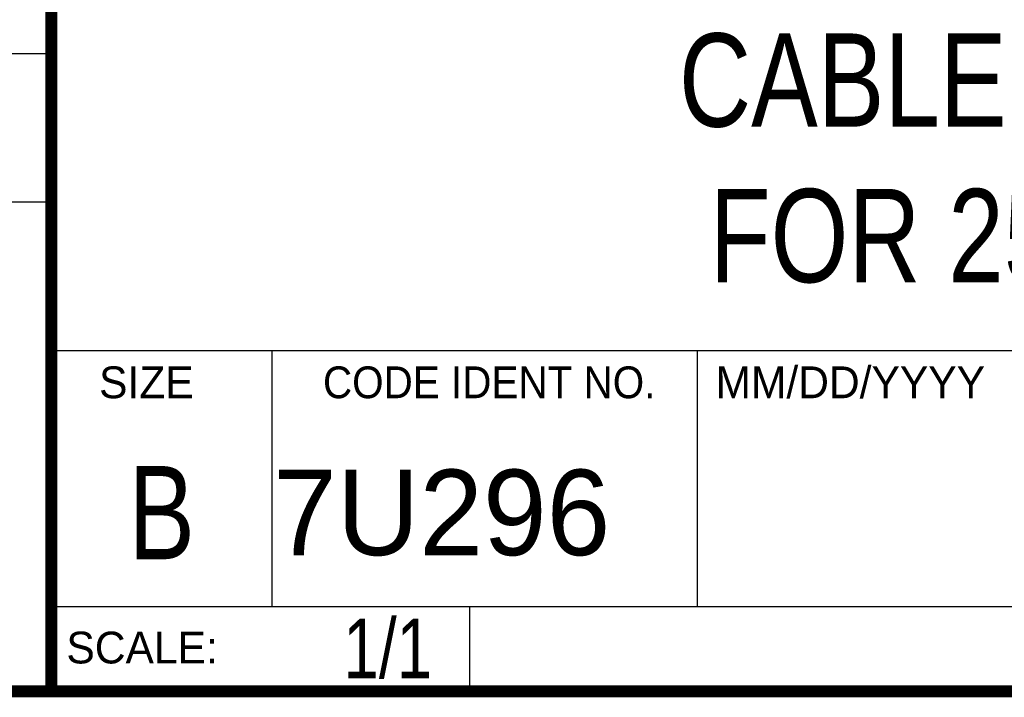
# Model space of a CAD drawing. Header units: inches. Extents: x 0.2 to 16.8, y 0.1 to 10.8.
# Tile 4 of 10: x 13 to 14.7, y 0.2 to 1.4. Entities that reach past the tile are written whole.
import ezdxf
from ezdxf.enums import TextEntityAlignment as Align

# ---------------------------------------------------------------- set-up
doc = ezdxf.new("R2010")
doc.units = ezdxf.units.IN
doc.header["$LTSCALE"] = 0.935
doc.header["$MEASUREMENT"] = 0
doc.layers.get('0').update_dxf_attribs({"linetype": 'CONTINUOUS'})
doc.styles.get("Standard").update_dxf_attribs({"font": 'txt', "width": 0.8})

msp = doc.modelspace()

# ---------------------------------------------------------------- linework, layer by layer
at = {"color": 2, "linetype": 'CONTINUOUS'}
for p, q in [((13.0652, 1.9695), (13.0652, 0.2605)), ((11.482, 1.3265), (13.0653, 1.3265)), ((13.0653, 1.0776), (11.482, 1.0776)), ((13.0652, 0.8295), (16.745, 0.8295)), ((13.434, 0.8295), (13.434, 0.4005)), ((14.146, 0.8295), (14.146, 0.4005)), ((13.0652, 0.4005), (16.745, 0.4005)), ((13.765, 0.4005), (13.765, 0.2605)), ((13.0652, 0.2605), (16.745, 0.2605))]:
    msp.add_line(p, q, dxfattribs=at)
at = {"color": 7, "linetype": 'CONTINUOUS', "const_width": 0.02}
for points in [[(13.0653, 1.9707), (13.0653, 0.2586)], [(0.25, 0.2586), (16.75, 0.2586)]]:
    msp.add_lwpolyline(points, dxfattribs=at)

# ---------------------------------------------------------------- texts
at = {"color": 2, "linetype": 'CONTINUOUS'}
for s, p in [('SIZE', (13.1451, 0.7494)), ('MM/DD/YYYY', (14.1765, 0.7494)), ('SCALE:', (13.0904, 0.3053))]:
    msp.add_text(s, height=0.05325, dxfattribs=at).set_placement(p)
at = {"color": 2, "linetype": 'CONTINUOUS', "width": 0.95}
msp.add_text('CODE IDENT NO.', height=0.053254, dxfattribs=at).set_placement((13.7978, 0.7494), align=Align.CENTER)
at = {"color": 7, "linetype": 'CONTINUOUS', "width": 0.8}
msp.add_text('B', height=0.1562, dxfattribs=at).set_placement((13.2497, 0.4798), align=Align.CENTER)
at = {"color": 7, "linetype": 'CONTINUOUS'}
msp.add_text('7U296', height=0.14316, dxfattribs=at).set_placement((13.4363, 0.4866))
at = {"color": 7, "linetype": 'CONTINUOUS', "width": 0.8}
msp.add_text('1/1', height=0.1, dxfattribs=at).set_placement((13.7025, 0.2805), align=Align.RIGHT)
at = {"color": 7, "linetype": 'CONTINUOUS', "insert": (14.9051, 1.3603), "char_height": 0.15625, "width": 2, "attachment_point": 2}
msp.add_mtext('CABLE BACKSHELL\\PFOR 25 PIN D-SUB', dxfattribs=at)

doc.saveas('drawing.dxf')
